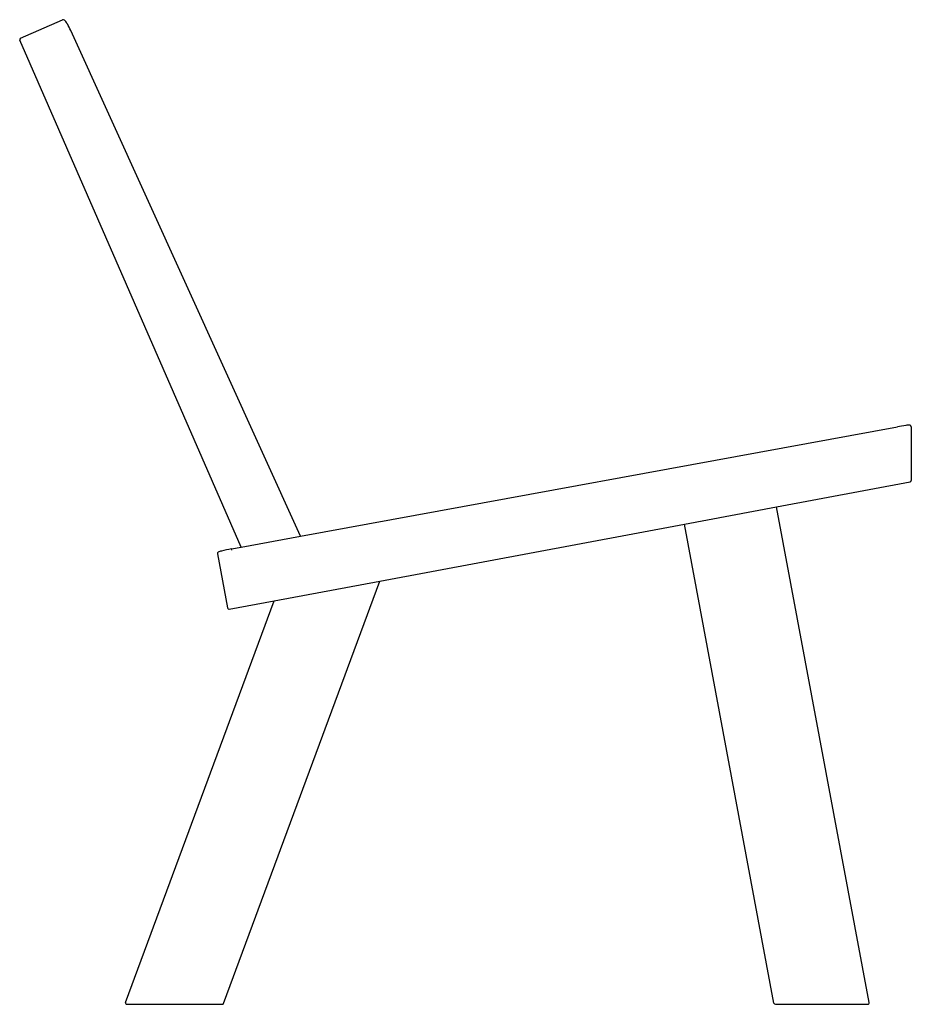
# Model space of a CAD drawing. Header units: millimetres. Extents: x 0 to 635, y 0 to 701.
import ezdxf

# ---------------------------------------------------------------- set-up
doc = ezdxf.new("R2010")
doc.units = ezdxf.units.MM
doc.layers.add('Bla-Station_Pinzo-LEFT', color=2, linetype='Continuous')

# ---------------------------------------------------------------- blocks, each defined once
blk = doc.blocks.new('Bla-Station_Pinzo-LEFT')
at = {"layer": 'Bla-Station_Pinzo-LEFT'}
for p, q in [((0.6, 688.2), (30.57, 701.28)), ((199.97, 333.47), (36.36, 693.79)), ((157.71, 325.72), (0.08, 686.89)), ((199.97, 333.47), (625.21, 411.48)), ((634.98, 411.52), (634.98, 373.1)), ((538.98, 354.35), (634.16, 372.12)), ((473.45, 342.11), (538.98, 354.35)), ((604.94, 1.18), (538.98, 354.35)), ((256.38, 301.57), (473.45, 342.11)), ((537.19, 0.82), (473.45, 342.11)), ((157.71, 325.72), (199.97, 333.47)), ((150.82, 324.45), (157.71, 325.72)), ((151, 323.47), (150.82, 324.45)), ((140.84, 320.97), (148.06, 282.35)), ((145.23, 0.65), (256.38, 301.57)), ((181.09, 287.51), (256.38, 301.57)), ((75.39, 1.35), (181.09, 287.51)), ((149.22, 281.55), (181.09, 287.51)), ((76.32, 0), (144.29, 0)), ((538.17, 0), (603.96, 0))]:
    blk.add_line(p, q, dxfattribs=at)
for centre, radius, start, end in [((31.09, 700.07), 1.32, 55.57248, 113.57866), ((29.35, 697.53), 4.4, 36.351, 55.57248), ((20.06, 690.7), 15.93, 29.69674, 36.351), ((-17.02, 669.55), 58.62, 24.42212, 29.69674), ((1, 687.29), 1, 113.57866, 203.57866), ((646.25, 296.78), 116.62, 97.5123, 100.39567), ((633.46, 393.75), 18.81, 91.93928, 97.5123), ((633.2, 401.56), 10.99, 85.51342, 91.93928), ((633.98, 411.52), 1, 0, 85.51342), ((633.98, 373.1), 1, 280.57866, 0), ((146.09, 312.95), 10.24, 104.06908, 117.43805), ((171.63, 211), 115.34, 100.39567, 104.06908), ((141.83, 321.15), 1, 117.43805, 190.57866), ((149.04, 282.54), 1, 190.57866, 280.57866), ((76.32, 1), 1, 159.72635, 270), ((144.29, 1), 1, 270, 339.72635), ((538.17, 1), 1, 190.57866, 270), ((603.96, 1), 1, 270, 10.57866)]:
    blk.add_arc(centre, radius, start, end, dxfattribs=at)

msp = doc.modelspace()

# ---------------------------------------------------------------- block references
msp.add_blockref('Bla-Station_Pinzo-LEFT', (0, 0))

doc.saveas('drawing.dxf')
